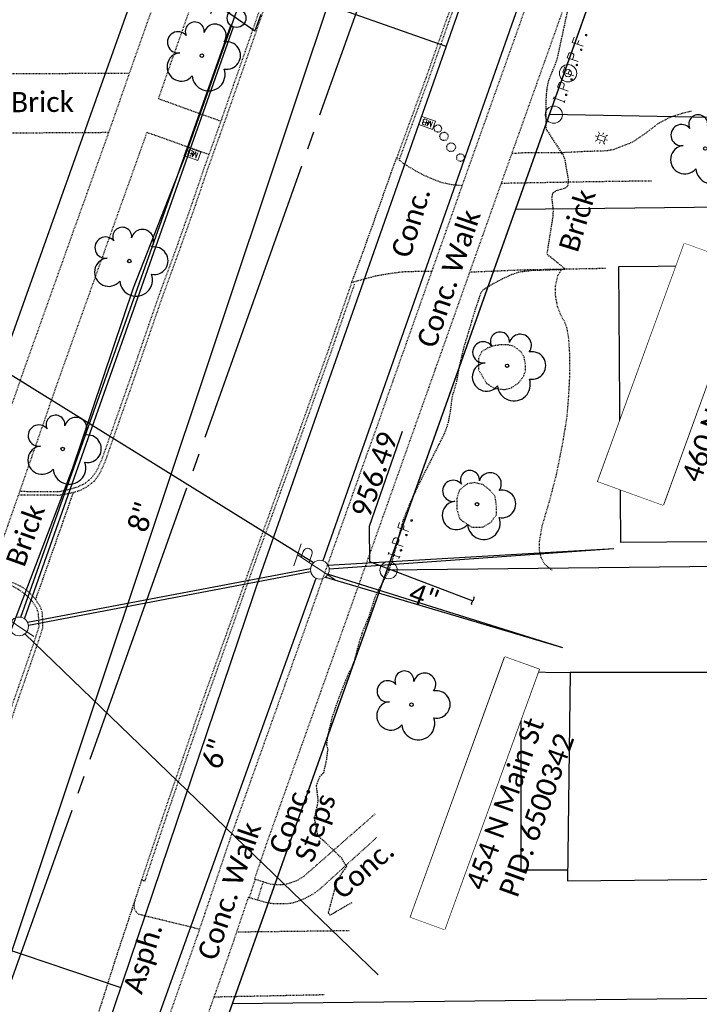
# Model space of a CAD drawing. Header units: feet. Extents: x 2296871 to 2305194, y 360020 to 364238.
# Tile 32 of 55: x 2301820 to 2301914, y 362501 to 362637. Entities that reach past the tile are written whole.
import ezdxf

# ---------------------------------------------------------------- set-up
doc = ezdxf.new("R2010")
doc.units = ezdxf.units.FT
doc.header["$MEASUREMENT"] = 0
doc.set_wipeout_variables(frame=1)
for name, pattern in [('cl10', [50, 2.5, -2.5, 40, -2.5, 2.5]), ('gasex', [0]), ('OhDOT_USTN1', [0.054999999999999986, 0.014, -0.04099999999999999]), ('OhDOT_USTN3', [0.22, 0.165, -0.055]), ('OhDOT_USTN5', [0.11, 0.055, -0.055]), ('ohelecex', [0]), ('ohteleex', [0]), ('rowex', [0]), ('sanex', [0]), ('waterex', [0])]:
    doc.linetypes.add(name, pattern=pattern)
for name, color, linetype in [('BD_X_Building', 231, 'Continuous'), ('BD_X_Porch_or_Deck', 7, 'Continuous'), ('DR_X_Cells', 121, 'Continuous'), ('DR_X_Text', 7, 'Continuous'), ('DT_X_Contour_Major', 132, 'OhDOT_USTN3'), ('DV_X_Property_Line', 7, 'Continuous'), ('LT_X_Poles', 2, 'Continuous'), ('PV_X_Curb', 120, 'OhDOT_USTN1'), ('PV_X_Driveway', 7, 'OhDOT_USTN5'), ('PV_X_EOP', 7, 'OhDOT_USTN3'), ('PV_X_Steps', 120, 'OhDOT_USTN1'), ('PV_X_Text', 7, 'Continuous'), ('PV_X_Walk', 120, 'OhDOT_USTN5'), ('RD_X_Cells', 7, 'Continuous'), ('RW_X_CL_10', 6, 'cl10'), ('RW_X_Fee_RW', 6, 'rowex'), ('SH_Text', 7, 'Continuous'), ('SV_X_Mon_Cells_Found', 7, 'Continuous'), ('SV_X_Text_Name', 7, 'Continuous'), ('SV_X_Text_Name_MASK', 7, 'Continuous'), ('UT_X_Electric_Cells', 1, 'Continuous'), ('UT_X_Gas', 2, 'gasex'), ('UT_X_Overhead_Electric', 1, 'ohelecex'), ('UT_X_Overhead_Telecom', 30, 'ohteleex'), ('UT_X_Sanitary_Line', 3, 'sanex'), ('UT_X_Sanitary_Text', 7, 'Continuous'), ('UT_X_Water', 133, 'waterex'), ('UT_X_Water_Text', 7, 'Continuous'), ('VG_X_Cells', 3, 'Continuous'), ('VG_X_Flower_Bed', 3, 'OhDOT_USTN1')]:
    doc.layers.add(name, color=color, linetype=linetype)
doc.styles.add('Simplex Normal (0.14)', font='calibri.ttf', dxfattribs={"height": 0.14})
doc.styles.add('Straight-Normal', font='calibri.ttf', dxfattribs={"height": 0.14})

# ---------------------------------------------------------------- blocks, each defined once
blk = doc.blocks.new('TREE')
at = {"linetype": 'Continuous'}
blk.add_circle((0, 0), 0.012, dxfattribs=at)
for centre, radius, start, end in [((-0.04918672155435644, 0.1683766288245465), 0.06583849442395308, 354.0046972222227, 205.9741166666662), ((0.09130802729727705, 0.1414521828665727), 0.07764901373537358, 323.8299555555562, 165.0376027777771), ((-0.1654724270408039, 0.09320178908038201), 0.07353570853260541, 39.06254444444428, 279.5412388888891), ((0.173012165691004, 0.001797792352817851), 0.09573570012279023, 259.1453111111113, 101.459613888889), ((-0.1426726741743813, -0.07743288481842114), 0.09868828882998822, 96.17219444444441, 320.5737111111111), ((0.04731863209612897, -0.1302604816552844), 0.1141857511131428, 184.9475722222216, 19.45715277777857)]:
    blk.add_arc(centre, radius, start, end, dxfattribs=at)
blk = doc.blocks.new('ODOT Elec Tele Pole')
at = {"layer": 'UT_X_Electric_Cells', "linetype": 'Continuous', "lineweight": 13}
for p, q in [((0.04819776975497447, 0.1799916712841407), (-0.03213556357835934, -0.1200083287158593)), ((0.1281977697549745, 0.1799916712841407), (-0.0318022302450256, 0.1799916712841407)), ((0.04019776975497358, 0.1499916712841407), (0.082697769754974, 0.1499916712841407)), ((0.02311443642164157, 0.08624167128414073), (0.082697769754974, 0.08624167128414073))]:
    blk.add_line(p, q, dxfattribs=at)
at = {"layer": 'UT_X_Electric_Cells', "linetype": 'Continuous', "lineweight": 0}
blk.add_circle((0, 0), 0.065, dxfattribs=at)
at = {"layer": 'UT_X_Electric_Cells', "linetype": 'Continuous', "lineweight": 13, "extrusion": (0, 0, -1)}
blk.add_arc((-0.08332276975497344, 0.1181166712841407), 0.03188112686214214, 88.87669722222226, 271.1233027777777, dxfattribs=at)
blk = doc.blocks.new('IPF')
at = {"layer": 'SV_X_Mon_Cells_Found', "color": 7, "linetype": 'Continuous', "lineweight": 0, "flags": 128}
for points in [[(0.1007188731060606, 0.03999999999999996), (0.1183555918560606, 0.03999999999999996)], [(0.1095372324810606, -0.04000000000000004), (0.1095372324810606, 0.03999999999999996)], [(0.1878001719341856, -0.04000000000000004), (0.1878001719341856, 0.03999999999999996), (0.2142552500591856, 0.03999999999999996), (0.2170152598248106, 0.03936523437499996), (0.2208690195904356, 0.03810546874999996), (0.2225267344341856, 0.03684570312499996), (0.2241759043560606, 0.03558593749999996), (0.2263804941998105, 0.03244140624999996), (0.2280382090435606, 0.02928710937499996), (0.2291405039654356, 0.02424804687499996), (0.2291405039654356, 0.01668945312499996), (0.2285850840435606, 0.01416992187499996), (0.2274827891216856, 0.01039062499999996), (0.2252781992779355, 0.005986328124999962), (0.2230736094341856, 0.004091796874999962), (0.2214244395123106, 0.002832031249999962), (0.2186644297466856, 0.001572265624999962), (0.2142552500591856, 0.000947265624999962), (0.1878001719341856, 0.000947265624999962)], [(0.3382677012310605, 0.03999999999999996), (0.3002342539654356, 0.03999999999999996), (0.3002342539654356, -0.04000000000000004)], [(0.3002342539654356, 0.000947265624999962), (0.3272447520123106, 0.000947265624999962)], [(0.1007188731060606, -0.04000000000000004), (0.1183555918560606, -0.04000000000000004)], [(0.1574913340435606, -0.02928710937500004), (0.1602427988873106, -0.02928710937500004), (0.1619005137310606, -0.03054687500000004), (0.1635496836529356, -0.03306640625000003), (0.1635496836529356, -0.03622070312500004), (0.1619005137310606, -0.03874023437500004), (0.1602427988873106, -0.04000000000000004), (0.1574913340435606, -0.04000000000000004), (0.1558336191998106, -0.03874023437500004), (0.1541844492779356, -0.03622070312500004), (0.1541844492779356, -0.03306640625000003), (0.1558336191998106, -0.03054687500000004), (0.1574913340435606, -0.02928710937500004)], [(0.2699254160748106, -0.02928710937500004), (0.2726768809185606, -0.02928710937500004), (0.2743345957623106, -0.03054687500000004), (0.2759837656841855, -0.03306640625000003), (0.2759837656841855, -0.03622070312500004), (0.2743345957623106, -0.03874023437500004), (0.2726768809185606, -0.04000000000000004), (0.2699254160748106, -0.04000000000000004), (0.2682677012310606, -0.03874023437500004), (0.2666185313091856, -0.03622070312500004), (0.2666185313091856, -0.03306640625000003), (0.2682677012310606, -0.03054687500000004), (0.2699254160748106, -0.02928710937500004)], [(0.3773948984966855, -0.02928710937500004), (0.3801463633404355, -0.02928710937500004), (0.3818040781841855, -0.03054687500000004), (0.3834532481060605, -0.03306640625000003), (0.3834532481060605, -0.03622070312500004), (0.3818040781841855, -0.03874023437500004), (0.3801463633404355, -0.04000000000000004), (0.3773948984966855, -0.04000000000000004), (0.3757371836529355, -0.03874023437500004), (0.3740880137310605, -0.03622070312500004), (0.3740880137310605, -0.03306640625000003), (0.3757371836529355, -0.03054687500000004), (0.3773948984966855, -0.02928710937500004)]]:
    blk.add_lwpolyline(points, dxfattribs=at)
at = {"layer": 'SV_X_Mon_Cells_Found', "color": 7, "linetype": 'Continuous', "lineweight": 0}
blk.add_circle((0, 0), 0.06, dxfattribs=at)
blk = doc.blocks.new('ODOT MISC MAILBOX')
at = {"color": 230, "linetype": 'Continuous', "lineweight": 13, "flags": 128}
blk.add_lwpolyline([(-0.09999999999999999, 0.06108333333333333), (0.09999999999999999, 0.06108333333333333), (0.09999999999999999, -0.06108333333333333), (-0.09999999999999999, -0.06108333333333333), (-0.09999999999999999, 0.06108333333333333)], close=True, dxfattribs=at)
for points in [[(-0.06482114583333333, -0.04), (-0.06482114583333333, 0.04), (-0.03584653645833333, -0.04), (-0.008131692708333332, 0.04), (-0.008131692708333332, -0.04)], [(0.05108705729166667, 0.003466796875), (0.05423158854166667, 0.006611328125), (0.05612611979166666, 0.008505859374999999), (0.05738588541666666, 0.010390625), (0.05801088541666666, 0.011650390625), (0.05927065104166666, 0.014169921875), (0.05990541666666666, 0.016064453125), (0.06116518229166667, 0.02046875), (0.06116518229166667, 0.02236328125), (0.06116518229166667, 0.0248828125), (0.06053041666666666, 0.028662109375), (0.05927065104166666, 0.031806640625), (0.05738588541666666, 0.034326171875), (0.05423158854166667, 0.036845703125), (0.05171205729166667, 0.03810546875), (0.05045229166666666, 0.038740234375), (0.04730776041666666, 0.04), (0.01643861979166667, 0.04), (0.01643861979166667, -0.04), (0.05108705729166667, -0.04), (0.05549135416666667, -0.03748046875), (0.05927065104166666, -0.034326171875), (0.06242494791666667, -0.029287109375), (0.06430971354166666, -0.023623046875), (0.06494447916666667, -0.01794921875), (0.06494447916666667, -0.014169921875), (0.06368471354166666, -0.010390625), (0.06116518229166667, -0.0047265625), (0.05801088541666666, -0.000947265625), (0.05108705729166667, 0.003466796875), (0.01643861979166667, 0.003466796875)]]:
    blk.add_lwpolyline(points, dxfattribs=at)
at = {"color": 230, "linetype": 'Continuous', "lineweight": 30}
blk.add_point((0, 0), dxfattribs=at)
blk = doc.blocks.new('BUDLIT')
at = {"layer": 'RD_X_Cells', "color": 2, "linetype": 'Continuous', "lineweight": 0}
for p, q in [((-0.05216666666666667, 0.0003333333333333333), (-0.07875, 0.0003333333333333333)), ((-0.04825, 0.04841666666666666), (-0.06675, 0.06716666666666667)), ((0, 0.064), (0, 0.09058333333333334)), ((0.06666666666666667, 0.06716666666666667), (0.04808333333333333, 0.04841666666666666)), ((0.07875, 0.0003333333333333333), (0.05208333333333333, 0.0003333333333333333)), ((-0.04825, -0.04841666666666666), (-0.06675, -0.06716666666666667)), ((0, -0.064), (0, -0.09058333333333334)), ((0.06666666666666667, -0.06716666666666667), (0.04808333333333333, -0.04841666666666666))]:
    blk.add_line(p, q, dxfattribs=at)
at = {"layer": 'RD_X_Cells', "color": 2, "linetype": 'Continuous', "lineweight": 0, "flags": 128}
blk.add_lwpolyline([(-0.03333333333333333, -0.05), (0.03325, -0.05), (0.03325, 0.05), (-0.03333333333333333, 0.05), (-0.03333333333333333, -0.05)], close=True, dxfattribs=at)
blk = doc.blocks.new('ODOT ELEC LIGHT')
at = {"layer": 'SH_Text', "color": 2, "linetype": 'Continuous', "lineweight": 0}
blk.add_blockref('BUDLIT', (0, 0), dxfattribs=at)
blk = doc.blocks.new('TLPW')
at = {"linetype": 'Continuous'}
for p, q in [((0.04816666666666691, 0.1800000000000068), (-0.04016666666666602, -0.1499999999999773)), ((0.128166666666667, 0.1800000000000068), (-0.03183333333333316, 0.1800000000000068)), ((0.04016666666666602, 0.1500000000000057), (0.08266666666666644, 0.1500000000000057)), ((0.02308333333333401, 0.08625000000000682), (0.08266666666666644, 0.08625000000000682)), ((0.0798333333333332, -0.1499999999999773), (-0.04016666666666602, -0.1499999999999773))]:
    blk.add_line(p, q, dxfattribs=at)
blk.add_circle((-1.953992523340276e-14, 0), 0.065, dxfattribs=at)
at = {"linetype": 'Continuous', "extrusion": (0, 0, -1)}
blk.add_arc((-0.08329166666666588, 0.1181250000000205), 0.03188112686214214, 88.87669722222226, 271.1233027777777, dxfattribs=at)
blk = doc.blocks.new('ODOT ELEC TELE LIGHT POLE')
blk.add_blockref('TLPW', (1.953992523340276e-14, 4.850638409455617e-15))
blk = doc.blocks.new('CONTINUE')
at = {"flags": 128}
blk.add_lwpolyline([(-0.01870129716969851, -0.5785525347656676, -0.273936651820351), (6.132003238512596e-11, 9.628814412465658e-11, 0.273936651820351), (0.01870129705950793, 0.578552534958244)], format="xyb", dxfattribs=at)
blk = doc.blocks.new('IPIPE')
at = {"layer": 'SV_X_Mon_Cells_Found', "color": 7, "linetype": 'Continuous', "lineweight": 0, "flags": 128}
for points in [[(0.099858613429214, -0.04), (0.099858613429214, 0.04), (0.126313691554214, 0.04), (0.129073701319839, 0.039365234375), (0.132927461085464, 0.03810546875), (0.134585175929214, 0.036845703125), (0.136234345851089, 0.0355859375), (0.138438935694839, 0.03244140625), (0.140096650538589, 0.029287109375), (0.141198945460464, 0.024248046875), (0.141198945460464, 0.016689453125), (0.140643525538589, 0.014169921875), (0.139541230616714, 0.010390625), (0.137336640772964, 0.005986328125), (0.135132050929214, 0.004091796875), (0.133482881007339, 0.00283203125), (0.130722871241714, 0.001572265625), (0.126313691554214, 0.000947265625), (0.099858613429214, 0.000947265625)], [(0.250326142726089, 0.04), (0.212292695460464, 0.04), (0.212292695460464, -0.04)], [(0.212292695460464, 0.000947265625), (0.239303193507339, 0.000947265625)], [(0.181983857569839, -0.029287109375), (0.184735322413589, -0.029287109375), (0.186393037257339, -0.030546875), (0.188042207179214, -0.03306640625), (0.188042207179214, -0.036220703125), (0.186393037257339, -0.038740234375), (0.184735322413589, -0.04), (0.181983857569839, -0.04), (0.180326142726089, -0.038740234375), (0.178676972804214, -0.036220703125), (0.178676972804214, -0.03306640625), (0.180326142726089, -0.030546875), (0.181983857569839, -0.029287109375)], [(0.289453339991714, -0.029287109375), (0.292204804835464, -0.029287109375), (0.293862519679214, -0.030546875), (0.295511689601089, -0.03306640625), (0.295511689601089, -0.036220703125), (0.293862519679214, -0.038740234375), (0.292204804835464, -0.04), (0.289453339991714, -0.04), (0.287795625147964, -0.038740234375), (0.286146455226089, -0.036220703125), (0.286146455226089, -0.03306640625), (0.287795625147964, -0.030546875), (0.289453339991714, -0.029287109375)]]:
    blk.add_lwpolyline(points, dxfattribs=at)
at = {"layer": 'SV_X_Mon_Cells_Found', "color": 7, "linetype": 'Continuous', "lineweight": 0}
for centre, radius in [((0, 0), 0.06), ((-9.983333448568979e-06, -1.351666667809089e-05), 0.0247364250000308)]:
    blk.add_circle(centre, radius, dxfattribs=at)

msp = doc.modelspace()

# ---------------------------------------------------------------- linework, layer by layer
at = {"layer": 'BD_X_Building', "flags": 128}
for points in [[(2301947.550883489, 362565.1225190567), (2301903.097588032, 362564.7758145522), (2301902.8, 362603.13), (2301919.205432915, 362603.2682427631), (2301918.99, 362618.28), (2301954.620484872, 362618.6759067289), (2301954.851902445, 362599.6745118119), (2301943.104398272, 362599.5820572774), (2301943.173739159, 362590.9866748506), (2301947.348639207, 362591.0184560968)], [(2301928.234918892, 362518.1228224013), (2301928.234918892, 362525.3511093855), (2301936.637133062, 362525.3511093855), (2301936.640413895, 362538.7631560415), (2301939.110881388, 362538.759875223), (2301939.110881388, 362546.7319), (2301896.034, 362546.7319), (2301895.687, 362517.8014), (2301928.234918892, 362518.1228224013)]]:
    msp.add_lwpolyline(points, close=True, dxfattribs=at)
at = {"layer": 'BD_X_Porch_or_Deck'}
msp.add_lwpolyline([(2301895.704645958, 362519.2726), (2301889.252, 362519.2726), (2301889.252, 362546.8207), (2301896.034, 362546.7319)], dxfattribs=at)
at = {"layer": 'DR_X_Cells', "flags": 128}
msp.add_lwpolyline([(2301868.174, 362562.14), (2301882.538197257, 362556.6786766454)], dxfattribs=at)
at = {"layer": 'DR_X_Text', "flags": 128}
msp.add_lwpolyline([(2301872.735406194, 362580.2047008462), (2301868.121390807, 362567.0175473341), (2301868.174, 362562.14)], dxfattribs=at)
at = {"layer": 'DT_X_Contour_Major', "elevation": 985, "flags": 128}
msp.add_lwpolyline([(2301865.739056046, 362514.769822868), (2301862.731394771, 362513.0426629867), (2301862.466863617, 362513.3465620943), (2301863.717387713, 362517.9064756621), (2301865.018197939, 362519.8121998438), (2301864.328253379, 362520.9581871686), (2301861.002813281, 362524.1289386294), (2301860.54912053, 362526.4929345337), (2301861.076310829, 362528.8935932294), (2301860.827491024, 362531.0336904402), (2301861.312806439, 362532.3848458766), (2301861.851499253, 362532.8735264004), (2301862.23982829, 362534.6307399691), (2301862.430480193, 362536.1482230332), (2301862.234066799, 362536.6852350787), (2301862.424687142, 362538.0702281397), (2301863.053743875, 362540.6249617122), (2301864.022322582, 362543.4079172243), (2301865.197802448, 362546.3894293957), (2301865.702686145, 362547.3588196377), (2301866.149257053, 362548.4863134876), (2301866.728678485, 362550.8140588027), (2301867.304102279, 362552.5409803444), (2301868.098302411, 362554.4204257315), (2301869.012947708, 362557.3217790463), (2301870.845944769, 362560.7955712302), (2301871.576242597, 362562.9850871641), (2301872.880780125, 362567.8659728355), (2301873.848257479, 362570.3031830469), (2301875.011933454, 362572.8057105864), (2301878.660343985, 362580.0230465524), (2301879.155618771, 362581.5123363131), (2301879.441633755, 362582.9910306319), (2301879.68364035, 362585.0023649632), (2301880.285650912, 362587.040142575), (2301880.664911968, 362589.1894047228), (2301881.287703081, 362591.7907685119), (2301882.991890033, 362597.4727362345), (2301883.724285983, 362599.5509251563), (2301883.939388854, 362599.8528959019), (2301884.630798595, 362600.3448866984), (2301886.607162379, 362601.4061561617), (2301887.983184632, 362602.0476008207), (2301889.034019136, 362602.3907717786), (2301890.803638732, 362602.598895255), (2301895.296444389, 362602.7408511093), (2301895.231343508, 362602.8979576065), (2301893.209513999, 362604.5016684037), (2301892.927144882, 362604.8051125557), (2301892.879795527, 362605.0159232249), (2301893.67605024, 362610.0094719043), (2301893.727720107, 362610.8799441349), (2301893.522511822, 362612.6928846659), (2301893.647198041, 362613.3213392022), (2301894.070205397, 362613.6601625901), (2301895.357981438, 362614.0242742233), (2301895.678786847, 362614.2586539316), (2301895.790044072, 362614.5165982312), (2301895.820452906, 362615.2531324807), (2301895.358078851, 362617.8993042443), (2301895.139914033, 362618.5359238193), (2301892.822653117, 362622.0771361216), (2301892.735953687, 362622.4062896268), (2301892.702023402, 362625.9727687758), (2301892.835440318, 362627.7493064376), (2301893.02769882, 362628.769555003), (2301894.261238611, 362631.9161075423), (2301895.668883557, 362638.4513214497), (2301896.085955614, 362639.7905393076), (2301897.962397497, 362644.2789538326), (2301898.369201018, 362646.4016632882), (2301900.528345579, 362651.3476349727), (2301900.862447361, 362652.5842435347), (2301901.431942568, 362655.4295527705), (2301902.354051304, 362658.7946694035), (2301903.895717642, 362663.8457456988), (2301904.250162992, 362665.523107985), (2301904.333922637, 362666.7343545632), (2301904.274455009, 362667.4571537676), (2301903.125163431, 362671.97992779), (2301902.657478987, 362673.1688549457), (2301902.443237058, 362673.254561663), (2301901.778556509, 362673.0060874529), (2301900.449277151, 362672.1711101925), (2301899.891406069, 362672.147436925), (2301898.468717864, 362672.5445652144), (2301898.246092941, 362672.7613356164), (2301898.165721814, 362673.2086686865), (2301898.376271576, 362674.24528155), (2301898.77748839, 362675.166033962), (2301899.354297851, 362676.066363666), (2301900.339207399, 362676.8435652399), (2301900.576516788, 362677.4371634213), (2301902.357629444, 362679.966558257), (2301902.493596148, 362680.2875146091), (2301902.015877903, 362680.786840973), (2301901.805987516, 362680.8864199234), (2301901.402753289, 362684.9918321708), (2301901.534006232, 362686.0121401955), (2301902.301638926, 362688.1766834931), (2301902.566777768, 362690.9752603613), (2301902.793009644, 362692.3106057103), (2301903.228759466, 362693.6568066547), (2301904.024107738, 362695.4941003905), (2301904.618992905, 362696.5143802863), (2301905.276475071, 362697.4234458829), (2301905.657250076, 362697.7576208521), (2301905.791066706, 362698.1918019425), (2301905.713313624, 362699.4922462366), (2301905.918129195, 362700.3594438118), (2301906.028469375, 362702.4331948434), (2301906.16676594, 362703.4495610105), (2301906.483144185, 362704.2236164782), (2301908.424381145, 362707.1334272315), (2301909.045330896, 362709.0369165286), (2301910.345748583, 362714.4971819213), (2301910.716134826, 362716.8939635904), (2301910.979695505, 362720.6809322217), (2301911.089334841, 362721.3984174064), (2301911.293921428, 362721.8714402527), (2301912.006629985, 362722.5694946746), (2301913.832804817, 362723.8427205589), (2301916.774107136, 362726.4935062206), (2301918.100935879, 362727.2520761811), (2301918.405918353, 362727.5517601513), (2301919.8430299, 362731.8453626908), (2301921.649665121, 362736.2147068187), (2301921.866043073, 362737.1689324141), (2301921.896966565, 362737.6547638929), (2301921.144876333, 362740.9774941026), (2301920.819294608, 362743.7406079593), (2301920.780429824, 362745.8156302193), (2301921.168162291, 362747.1140043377), (2301922.09189435, 362749.1693963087), (2301923.34243848, 362753.9371041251), (2301925.243591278, 362757.3650399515), (2301926.959198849, 362761.9934171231), (2301927.802590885, 362763.9451635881), (2301928.839346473, 362766.0624110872), (2301931.003750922, 362770.1277281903), (2301934.63926154, 362777.7481105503), (2301935.964275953, 362780.8395832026), (2301936.724608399, 362782.9900391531), (2301938.923098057, 362791.0784914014), (2301941.100830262, 362795.9300088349), (2301947.361149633, 362813.2258674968), (2301949.91023212, 362818.5747186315), (2301950.392389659, 362819.882671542), (2301950.971763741, 362821.0018442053), (2301951.871197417, 362822.3641034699), (2301955.108802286, 362826.5115954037), (2301956.325981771, 362828.5343246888), (2301956.756734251, 362829.4704976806), (2301957.588308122, 362834.1460187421), (2301958.25013122, 362835.92718454), (2301962.156119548, 362844.5739467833), (2301963.345329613, 362848.261908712), (2301965.095213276, 362852.3154275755), (2301966.00064957, 362854.7319915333), (2301966.518584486, 362856.7290222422), (2301967.081320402, 362860.0683802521), (2301967.762209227, 362862.7260293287), (2301969.10728476, 362865.7830654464), (2301970.777569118, 362869.2237981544), (2301972.095120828, 362871.5534481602), (2301972.950683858, 362873.6080198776), (2301973.252431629, 362874.6148269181), (2301974.726961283, 362878.1859572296), (2301977.024972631, 362884.8435805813), (2301977.966683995, 362886.6325191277), (2301980.61414569, 362892.7555771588), (2301982.962036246, 362898.9468132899), (2301986.198764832, 362904.9894900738), (2301989.563398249, 362912.0208990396), (2301990.292577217, 362913.8458352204), (2301991.070051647, 362917.1252746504), (2301992.423778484, 362920.5294396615), (2301995.546887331, 362927.4290366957), (2301996.147601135, 362928.9044955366), (2301996.950656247, 362932.8132741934), (2301997.40092349, 362934.5214005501), (2301997.862408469, 362935.6200257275), (2301999.175914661, 362937.4626742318), (2301999.965511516, 362938.258953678), (2302002.864877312, 362939.9873089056), (2302005.180138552, 362941.1699435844), (2302007.033029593, 362941.8492182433), (2302008.461221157, 362942.485257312), (2302010.049402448, 362943.3702986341), (2302014.523953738, 362946.905012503), (2302016.133363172, 362947.8400182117), (2302017.419571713, 362948.8615404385), (2302018.654143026, 362949.6565852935), (2302020.138003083, 362950.451491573)], dxfattribs=at)
at = {"layer": 'DV_X_Property_Line', "flags": 128}
for points in [[(2302165.045932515, 362619.1964019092), (2301893.172574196, 362624.2172546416)], [(2301888.489166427, 362611.0853085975), (2302165.040773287, 362614.196404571)], [(2302164.989181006, 362564.1964311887), (2301870.60823808, 362560.9484429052)], [(2302004.936867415, 362502.4440848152), (2301849.13001785, 362500.7250237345)]]:
    msp.add_lwpolyline(points, dxfattribs=at)
at = {"layer": 'PV_X_Curb', "flags": 128}
for points in [[(2301909.905471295, 362724.771597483), (2301909.381884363, 362723.4056370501), (2301906.81263295, 362715.9093997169), (2301904.523239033, 362709.7062756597), (2301900.92057011, 362699.5744090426), (2301899.154584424, 362694.6524521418), (2301896.624324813, 362687.5724922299), (2301893.429381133, 362678.3118263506), (2301890.97512907, 362671.1628231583), (2301888.502853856, 362664.2745911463), (2301885.58079396, 362656.3045096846), (2301882.564518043, 362647.7853425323), (2301878.768454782, 362637.1508417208), (2301876.033341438, 362629.3711230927), (2301871.957357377, 362618.2152346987)], [(2301910.30033541, 362724.6108209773), (2301909.765368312, 362723.2774652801), (2301907.214311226, 362715.7584882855), (2301904.919937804, 362709.5657895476), (2301901.341545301, 362699.4283439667), (2301899.573303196, 362694.5000391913), (2301897.068890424, 362687.4106710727), (2301893.812142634, 362678.1815129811), (2301891.362882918, 362671.0218410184), (2301888.918585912, 362664.1220190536), (2301885.984931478, 362656.1603134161), (2301882.964314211, 362647.6453712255), (2301879.153527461, 362637.0105353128), (2301876.419829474, 362629.2347638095), (2301872.341251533, 362618.0797905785)], [(2301819.625956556, 362571.4314240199), (2301825.191107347, 362571.388586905), (2301827.00481627, 362571.7372975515), (2301827.928834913, 362572.0252555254), (2301828.965014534, 362572.5399235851), (2301830.017580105, 362573.3795288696), (2301830.791774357, 362574.4895868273), (2301831.488280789, 362576.0460401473), (2301835.145389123, 362586.4882235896), (2301839.399955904, 362598.7850347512), (2301841.950035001, 362605.7700130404), (2301843.865610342, 362611.173995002), (2301845.718104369, 362616.6197118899), (2301846.486298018, 362618.7525193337), (2301848.1399287, 362623.3815563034), (2301850.094623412, 362628.9750636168), (2301852.231781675, 362635.0770333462), (2301853.919089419, 362639.9721584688), (2301855.791897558, 362645.3497965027), (2301858.831630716, 362653.4889709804), (2301862.002723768, 362662.0923333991), (2301864.192611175, 362668.383720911), (2301867.694489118, 362678.4436034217), (2301871.272372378, 362688.6745385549), (2301872.839104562, 362693.1512443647), (2301872.953030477, 362693.6537842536), (2301872.974318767, 362693.9370287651), (2301872.845521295, 362694.7823019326), (2301872.515655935, 362695.9589335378), (2301872.079138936, 362696.8732357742), (2301871.303537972, 362697.9272055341), (2301870.706005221, 362698.5307809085), (2301870.18947995, 362698.910861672), (2301868.65707157, 362699.6479389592), (2301865.949121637, 362700.6556268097)], [(2301819.631643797, 362571.9061700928), (2301825.154868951, 362571.8712275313), (2301826.847800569, 362572.2868880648), (2301827.773085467, 362572.5704138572), (2301828.719066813, 362573.0507711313), (2301829.659979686, 362573.8254275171), (2301830.2687959, 362574.7202320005), (2301831.007478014, 362576.2580849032), (2301834.666198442, 362586.6539724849), (2301838.914696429, 362598.9621933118), (2301841.4720995, 362605.937013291), (2301843.377937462, 362611.3443976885), (2301845.234905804, 362616.7949930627), (2301846.003899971, 362618.9275101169), (2301847.655514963, 362623.5508872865), (2301849.602891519, 362629.1469031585), (2301851.733358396, 362635.2531652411), (2301853.419317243, 362640.1444256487), (2301855.291847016, 362645.5365501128), (2301858.328520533, 362653.6748934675), (2301861.518963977, 362662.2711050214), (2301863.676318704, 362668.5634440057), (2301867.173325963, 362678.6250220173), (2301870.74647063, 362688.8580316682), (2301872.403598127, 362693.304192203), (2301872.51684184, 362693.8047755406), (2301872.502736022, 362693.9542678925), (2301872.369134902, 362694.6924218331), (2301872.054976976, 362695.8350123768), (2301871.63796162, 362696.6722755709), (2301870.902537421, 362697.6324371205), (2301870.379285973, 362698.1726231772), (2301869.889694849, 362698.5168329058), (2301868.460304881, 362699.2190213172), (2301865.808500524, 362700.2787320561)], [(2301865.709508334, 362600.9253464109), (2301862.405364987, 362591.3765673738), (2301857.99121503, 362579.0493006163), (2301852.145144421, 362562.8934860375), (2301844.67740716, 362541.9418391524), (2301839.846095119, 362527.8459709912), (2301837.425468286, 362520.6445478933), (2301836.534842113, 362517.959734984), (2301837.009411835, 362517.8023069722), (2301837.899726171, 362520.4861798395), (2301840.319564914, 362527.6852583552), (2301845.15039616, 362541.7797237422), (2301852.554652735, 362562.7479734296), (2301858.431409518, 362578.891571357), (2301862.853327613, 362591.2160546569), (2301866.150098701, 362600.7606960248)], [(2301815.540012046, 362560.1216525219), (2301817.284295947, 362559.6720933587), (2301818.643820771, 362559.239961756), (2301819.716367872, 362558.7544993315), (2301820.616941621, 362558.1313649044), (2301821.342354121, 362557.4405617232), (2301821.802999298, 362556.8894197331), (2301822.447194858, 362555.8868600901), (2301822.732071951, 362554.9986008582), (2301822.761233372, 362553.8087436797), (2301822.777205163, 362552.9137680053), (2301822.294056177, 362551.4104897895), (2301821.940892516, 362550.3831202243), (2301820.648857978, 362546.6394916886), (2301819.229154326, 362542.5843183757), (2301816.053233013, 362533.1020536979), (2301815.75537748, 362532.1677662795), (2301812.595848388, 362522.6802137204), (2301811.288550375, 362518.7342847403), (2301808.228676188, 362509.2142264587), (2301806.862512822, 362504.9180979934), (2301804.839197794, 362498.5512899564), (2301801.946406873, 362488.9792455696), (2301800.734456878, 362484.9725741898), (2301797.845914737, 362475.4028726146), (2301796.530836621, 362470.9938768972), (2301793.80106898, 362461.3738472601), (2301793.709967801, 362461.0397285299), (2301791.079453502, 362451.392204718), (2301789.774856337, 362446.2194970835), (2301788.427235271, 362440.5470328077), (2301787.949201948, 362438.634344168), (2301786.296959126, 362437.783658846), (2301784.983614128, 362437.1716772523), (2301784.053384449, 362436.819166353), (2301782.972973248, 362436.491657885), (2301781.903056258, 362436.2594683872), (2301781.363004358, 362436.2049389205), (2301780.225260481, 362436.0806025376), (2301779.697057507, 362436.0491183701), (2301778.88570174, 362436.0252860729), (2301774.615724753, 362436.0667403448), (2301771.963696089, 362436.0636688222), (2301769.411281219, 362436.0574077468), (2301766.695922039, 362436.0574077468), (2301766.794636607, 362436.5747318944), (2301769.410054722, 362436.5574062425), (2301771.962793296, 362436.563668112), (2301774.617862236, 362436.5667431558), (2301778.880786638, 362436.5253573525), (2301779.674837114, 362436.5486813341), (2301780.183200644, 362436.5789829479), (2301781.310729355, 362436.7022029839), (2301781.824671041, 362436.7540960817), (2301782.847224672, 362436.9760069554), (2301783.892084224, 362437.2927385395), (2301784.789167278, 362437.6326885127), (2301786.076842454, 362438.2327086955), (2301787.519021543, 362438.9752391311), (2301787.94144881, 362440.6654389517), (2301789.289193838, 362446.3384250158), (2301790.595805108, 362451.5191185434), (2301793.227577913, 362461.1712579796), (2301793.319356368, 362461.50786066), (2301796.050740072, 362471.133585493), (2301797.367008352, 362475.546571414), (2301800.25578715, 362485.1170570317), (2301801.467822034, 362489.1240093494), (2301804.361604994, 362498.699336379), (2301806.38599617, 362505.0695307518), (2301807.752422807, 362509.3664871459), (2301810.813217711, 362518.8894100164), (2301812.121339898, 362522.8378266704), (2301815.279976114, 362532.3226980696), (2301815.57796244, 362533.257395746), (2301818.756118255, 362542.7463319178), (2301820.176576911, 362546.8036617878), (2301821.468810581, 362550.5478673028), (2301821.822902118, 362551.5802844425), (2301822.299108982, 362553.0585853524), (2301822.261685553, 362553.8087436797), (2301822.218577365, 362554.9986008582), (2301821.947242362, 362555.7311554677), (2301821.365286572, 362556.5997070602), (2301820.945425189, 362557.0932264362), (2301820.247192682, 362557.7187198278), (2301819.409919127, 362558.2898534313), (2301818.443477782, 362558.8199848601), (2301817.147258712, 362559.2380402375), (2301815.422389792, 362559.6819408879)]]:
    msp.add_lwpolyline(points, dxfattribs=at)
at = {"layer": 'PV_X_Driveway', "flags": 128}
for points in [[(2301871.957357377, 362618.2152346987), (2301872.9, 362617.42), (2301875.03, 362616.16), (2301876.51, 362615.46), (2301878.06, 362614.85), (2301879.51, 362614.52), (2301881.041807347, 362614.3770313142)], [(2301886.469527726, 362614.6987307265), (2301899.31, 362614.93), (2301907.46, 362615.04)], [(2301865.709508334, 362600.9253464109), (2301868.96, 362601.81), (2301870.7, 362602.12), (2301872.72, 362602.4), (2301875.02, 362602.47), (2301876.830529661, 362602.47)], [(2301882.091738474, 362602.3579075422), (2301889.29, 362602.67), (2301900.98, 362602.89)], [(2301835.493008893, 362514.8046460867), (2301835.493008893, 362513.9808188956), (2301835.731521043, 362513.5464836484), (2301836.014633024, 362513.2207322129), (2301844.582592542, 362511.1236521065)], [(2301849.726129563, 362510.7270305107), (2301859.720406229, 362510.8476240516), (2301865.35930565, 362510.9156644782)], [(2301846.584393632, 362501.7047370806), (2301856.646597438, 362501.9111049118), (2301861.974747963, 362502.0203810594)]]:
    msp.add_lwpolyline(points, dxfattribs=at)
at = {"layer": 'PV_X_EOP', "flags": 128}
for points in [[(2301865.709508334, 362600.9253464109), (2301867.14, 362604.71), (2301868.68, 362609.01), (2301870.97, 362615.47), (2301871.957357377, 362618.2152346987)], [(2301821.823492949, 362556.8575255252), (2301827.076946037, 362571.7597758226)], [(2301836.534836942, 362517.9597366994), (2301832.759784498, 362506.5273006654), (2301830.817493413, 362500.3787721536), (2301830.234720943, 362498.6190753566), (2301829.970245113, 362497.8204836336), (2301829.66948269, 362496.8617842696)]]:
    msp.add_lwpolyline(points, dxfattribs=at)
at = {"layer": 'PV_X_Steps'}
msp.add_lwpolyline([(2301852.641966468, 362515.1648544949), (2301853.445495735, 362517.662827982), (2301853.397669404, 362517.6774102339), (2301852.331957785, 362518.0023457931), (2301852.284131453, 362518.0169280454), (2301851.473978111, 362515.4971990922), (2301851.52206914, 362515.483515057), (2301852.593875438, 362515.1785385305), (2301852.641966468, 362515.1648544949)], close=True, dxfattribs=at)
at = {"layer": 'PV_X_Walk', "flags": 128}
for points in [[(2301838.89, 362626.43), (2301840.28, 362630.42), (2301841.94, 362635.13), (2301843.6, 362639.84), (2301845.26, 362644.56), (2301846.92, 362649.28), (2301848.58, 362653.99), (2301850.24, 362658.71), (2301851.9, 362663.42), (2301853.56, 362668.14), (2301855.22, 362672.86), (2301856.88, 362677.57), (2301858.47, 362682.08), (2301860.13, 362686.8), (2301861.79, 362691.52), (2301863.45, 362696.23), (2301865.01, 362700.99), (2301866.76, 362705.67), (2301869.04, 362712.6), (2301870.08, 362715.1), (2301872.01, 362720.97), (2301873.4, 362724.54), (2301875.06, 362729.25), (2301876.72, 362733.97), (2301878.08, 362737.84), (2301879.73, 362742.57), (2301881.37, 362747.29), (2301883.02, 362752.01), (2301884.66, 362756.73), (2301886.31, 362761.45), (2301887.95, 362766.18), (2301889.6, 362770.9), (2301891.24, 362775.62), (2301892.89, 362780.34), (2301894.54, 362785.06), (2301896.18, 362789.78), (2301897.83, 362794.5), (2301899.47, 362799.23), (2301901.12, 362803.95), (2301902.76, 362808.67), (2301903.19, 362809.91), (2301904.85, 362814.62), (2301906.5, 362819.34), (2301908.15, 362824.06), (2301909.81, 362828.78), (2301911.46, 362833.49), (2301913.12, 362838.21), (2301913.731569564, 362839.9645028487)], [(2301920.12, 362726.55), (2301918.68, 362722.39), (2301916.97, 362717.69), (2301915.26, 362713), (2301913.55, 362708.5), (2301911.81, 362703.53), (2301910.29, 362698.93), (2301908.73, 362694.18), (2301907.17, 362689.43), (2301905.61, 362684.68), (2301904.05, 362679.97), (2301902.53, 362675.54), (2301900.9, 362670.81), (2301899.26, 362666.09), (2301897.63, 362661.36), (2301896, 362656.63), (2301894.37, 362651.9), (2301892.75, 362647.2), (2301891.13, 362642.66), (2301889.45, 362637.95), (2301887.77, 362633.24), (2301886.09, 362628.53), (2301884.41, 362623.82), (2301882.73, 362619.11), (2301881.05, 362614.4), (2301879.24, 362609.27), (2301877.57, 362604.56), (2301875.9, 362599.84), (2301874.23, 362595.13), (2301872.56, 362590.42), (2301870.84, 362585.58), (2301869.14, 362580.69), (2301867.49, 362576.16), (2301865.82, 362571.45), (2301864.15, 362566.74), (2301862.47, 362562.03), (2301860.8, 362557.32), (2301859.13, 362552.6), (2301857.45, 362547.89), (2301855.78, 362543.18), (2301854.073332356, 362538.4024983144), (2301850.711718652, 362528.9863460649), (2301848.973908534, 362524.118599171), (2301845.75936616, 362514.606004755), (2301844.282907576, 362510.2368131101), (2301840.978456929, 362500.8312261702), (2301837.739120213, 362491.6109755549), (2301834.289037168, 362482.2685574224), (2301830.824999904, 362472.8883529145), (2301828.935541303, 362467.7719217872), (2301825.946466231, 362458.229492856), (2301825.908959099, 362458.1097537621), (2301824.676074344, 362454.1738488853), (2301821.730999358, 362444.6066502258), (2301821.548753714, 362444.0146176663), (2301819.347066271, 362436.9588933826), (2301819.269016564, 362436.2700648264), (2301819.305602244, 362430.4389200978)], [(2301915.945866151, 362700.9026815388), (2301913.48, 362692.61), (2301911.92, 362687.87), (2301910.35, 362683.12), (2301908.78, 362678.33), (2301907.25, 362673.91), (2301905.62, 362669.18), (2301903.99, 362664.45), (2301902.36, 362659.73), (2301900.73, 362655), (2301899.1, 362650.28), (2301897.46, 362645.52), (2301895.84, 362640.98), (2301894.16, 362636.27), (2301892.48, 362631.56), (2301890.8, 362626.85), (2301889.12, 362622.14), (2301887.44, 362617.43), (2301885.77, 362612.73), (2301883.95, 362607.6), (2301882.28, 362602.89), (2301880.61, 362598.17), (2301878.94, 362593.46), (2301877.27, 362588.75), (2301875.55, 362583.91), (2301873.88, 362579.2), (2301872.21, 362574.49), (2301870.53, 362569.77), (2301868.86, 362565.06), (2301867.18, 362560.35), (2301865.51, 362555.64), (2301863.84, 362550.93), (2301862.16, 362546.22), (2301860.49, 362541.51), (2301858.782005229, 362536.7214388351), (2301855.419908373, 362527.3043767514), (2301853.68236839, 362522.4376157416), (2301852.19866264, 362518.0458023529), (2301852.284131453, 362518.0169280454)], [(2301825.98, 362653.33), (2301827.87, 362652.84), (2301829.3, 362652.44), (2301830.33, 362652.04), (2301832.7, 362650.95), (2301840.92, 362647.28), (2301840.55, 362646.22), (2301838.89, 362641.5), (2301837.23, 362636.79), (2301835.56, 362632.06), (2301833.8, 362627.03), (2301832.16, 362622.33), (2301830.47, 362617.59), (2301828.79, 362612.88), (2301827.1, 362608.18), (2301825.42, 362603.47), (2301823.74, 362598.76), (2301822.06, 362594.05), (2301820.37, 362589.32), (2301819.86, 362587.87), (2301818.22, 362583.15), (2301816.58, 362578.43), (2301814.94, 362573.71), (2301813.22, 362568.82), (2301811.57, 362564.1), (2301809.92, 362559.39), (2301808.315506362, 362554.8310026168), (2301805.153547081, 362545.3430867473), (2301804.006179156, 362541.90024344), (2301797.486928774, 362540.0244301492), (2301793.438886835, 362549.1659576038), (2301791.684102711, 362553.128714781)], [(2301811.92, 362639.96), (2301812.69, 362639.44), (2301813.72, 362638.72), (2301814.71, 362637.6), (2301815.51, 362636.44), (2301815.96, 362635.11), (2301816.29, 362633.97), (2301816.54, 362632.85), (2301816.67, 362631.54), (2301816.67, 362629.91), (2301834.78, 362629.98)], [(2301838.89, 362626.43), (2301847.53, 362623.32)], [(2301845.89, 362618.66), (2301837.25, 362621.74), (2301836.87, 362620.65), (2301835.18, 362615.91), (2301833.49, 362611.2), (2301831.81, 362606.49), (2301830.13, 362601.78), (2301828.45, 362597.08), (2301826.76, 362592.37), (2301825.09, 362587.68), (2301824.58, 362586.23), (2301822.94, 362581.51), (2301821.3, 362576.79), (2301819.65, 362572.06), (2301817.94, 362567.17), (2301816.29, 362562.46), (2301814.63, 362557.74), (2301813.032510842, 362553.1935028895), (2301809.635860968, 362543.7885447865), (2301806.281641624, 362534.5010722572), (2301803.015823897, 362525.0540810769), (2301799.748739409, 362515.6034255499), (2301798.481137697, 362511.9366495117), (2301795.21437196, 362502.4716365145), (2301791.951839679, 362493.018889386), (2301788.689798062, 362483.5675638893), (2301785.82048284, 362475.2541101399), (2301782.437389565, 362465.82920937), (2301779.058938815, 362456.4172421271), (2301775.68082126, 362447.0062031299), (2301772.302362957, 362437.5942148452), (2301771.932418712, 362436.5635936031)], [(2301812.69, 362621.65), (2301831.95, 362621.76)], [(2301853.445495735, 362517.662827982), (2301854.548136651, 362517.3551645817), (2301855.292032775, 362517.2824522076), (2301856.181120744, 362517.3028116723), (2301857.04306099, 362517.4792603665), (2301858.215079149, 362517.9021434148), (2301859.144888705, 362518.5129273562), (2301866.660066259, 362525.0863305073), (2301868.962184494, 362527.0999557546)], [(2301852.641966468, 362515.1648544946), (2301853.753266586, 362514.8389036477), (2301854.272951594, 362514.7380758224), (2301854.963279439, 362514.6527599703), (2301855.754441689, 362514.6411259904), (2301857.173637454, 362514.6956602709), (2301857.82130459, 362514.8391460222), (2301858.983081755, 362515.2805101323), (2301860.28617252, 362515.9523724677), (2301861.180350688, 362516.5695187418), (2301863.026395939, 362518.2457813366), (2301865.005636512, 362520.0429891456), (2301869.166603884, 362523.8212681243)], [(2301851.473978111, 362515.4971990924), (2301851.34961191, 362515.532586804), (2301850.495820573, 362513.0053389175), (2301849.019811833, 362508.6363089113), (2301845.695022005, 362499.1734497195), (2301842.455702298, 362489.9538515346), (2301838.977389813, 362480.5355178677), (2301835.513032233, 362471.1549703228), (2301833.624156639, 362466.0404037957), (2301830.678180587, 362456.6162983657), (2301829.447892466, 362452.6806367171), (2301826.509893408, 362443.1363812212), (2301826.327418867, 362442.5436023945), (2301824.708731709, 362437.0414931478), (2301824.394666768, 362432.2775510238), (2301824.385657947, 362430.4941523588)]]:
    msp.add_lwpolyline(points, dxfattribs=at)
at = {"layer": 'PV_X_Walk'}
msp.add_circle((2301877.670135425, 362622.2816723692, 984.0707155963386), 0.5133633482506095, dxfattribs=at)
at = {"layer": 'PV_X_Walk', "extrusion": (-0.1307298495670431, 0.0653691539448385, 0.9892606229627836)}
msp.add_circle((-1353818.706711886, 1876433.509022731, -276246.3604551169), 0.5846797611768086, dxfattribs=at)
at = {"layer": 'PV_X_Walk', "extrusion": (-0.07276646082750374, 0.05803270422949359, 0.99565920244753)}
msp.add_circle((-1718750.673157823, 1566804.479366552, -145475.6694297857), 0.608578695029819, dxfattribs=at)
at = {"layer": 'PV_X_Walk', "extrusion": (0.01161057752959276, 0.1297439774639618, 0.9914795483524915)}
msp.add_circle((-2260397.927241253, -561392.8688525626, 74749.83783469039), 0.5344203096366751, dxfattribs=at)
at = {"layer": 'RW_X_CL_10'}
msp.add_line((2301795.805321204, 362440.5131162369), (2302050.188922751, 363153.7874981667), dxfattribs=at)
at = {"layer": 'RW_X_Fee_RW'}
for p, q in [((2301827.661983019, 362440.5301637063), (2302080.817298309, 363150.3598658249)), ((2301813.823742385, 362580.3435972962), (2301855.636119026, 362697.58256114))]:
    msp.add_line(p, q, dxfattribs=at)
at = {"layer": 'RW_X_Fee_RW', "flags": 128}
msp.add_lwpolyline([(2301827.662203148, 362440.5301660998), (2301935.505308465, 362742.9157487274)], dxfattribs=at)
at = {"layer": 'SV_X_Text_Name_MASK'}
for points in [[(2301899.898885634, 362573.2729611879), (2301911.91053339, 362606.3305927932), (2301920.966148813, 362603.0401918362), (2301908.954501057, 362569.9825602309)], [(2301873.871626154, 362512.7687549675), (2301887.001923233, 362548.9050563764), (2301891.742452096, 362547.1825626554), (2301878.612155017, 362511.0462612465)]]:
    msp.add_lwpolyline(points, close=True, dxfattribs=at)
at = {"layer": 'UT_X_Gas', "flags": 128}
msp.add_lwpolyline([(2301826.943, 362575.004), (2301835.401000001, 362600.1709999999), (2301842.666000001, 362618.6939999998), (2301859.692, 362666.711), (2301869.73, 362694.9679999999), (2301877.322000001, 362716.5930000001), (2301886.933, 362742.572), (2301891.723, 362759.765), (2301898.958000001, 362779.2390000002), (2301906.795, 362800.654), (2301917.023000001, 362833.6090000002), (2301920.268, 362843.753), (2301926.297, 362859.3849999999), (2301945.208, 362912.3350000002), (2301998.678046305, 363062.2617946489), (2302002.124333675, 363072.2388777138, 0.004120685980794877), (2302006.717608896, 363085.9003267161), (2302037.370332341, 363075.8746225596, 0.00652429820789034), (2302044.431765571, 363098.4574697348, 0.1089807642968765), (2302058.406405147, 363206.4725904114)], format="xyb", dxfattribs=at)
msp.add_lwpolyline([(2301779.893272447, 362430.0104145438), (2301779.781977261, 362443.2154134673), (2301811.267, 362529.43), (2301817.986, 362551.579), (2301826.943, 362575.004)], dxfattribs=at)
at = {"layer": 'UT_X_Overhead_Electric', "flags": 128}
for points in [[(2301819.749532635, 362554.4194962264), (2301848.913654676, 362636.589712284)], [(2301862.583919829, 362561.1591928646), (2301902.107030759, 362563.9510730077)], [(2301859.997014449, 362561.1486055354), (2301820.688517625, 362553.7077517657)], [(2301862.438623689, 362560.4129955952), (2301895.010013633, 362550.2266977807)]]:
    msp.add_lwpolyline(points, dxfattribs=at)
at = {"layer": 'UT_X_Overhead_Telecom', "linetype": 'Continuous', "flags": 128}
for points in [[(2301898.807589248, 362667.7146702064), (2301861.707925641, 362562.2550297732)], [(2301820.336417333, 362552.1292444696), (2301869.388, 362504.735)]]:
    msp.add_lwpolyline(points, dxfattribs=at)
at = {"layer": 'UT_X_Overhead_Telecom', "flags": 128}
for points in [[(2301820.288130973, 362554.1881637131), (2301849.283216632, 362636.3858618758)], [(2301860.405159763, 362561.9751657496), (2301806.149387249, 362595.6026984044)], [(2301862.421195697, 362561.6660843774), (2301902.107030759, 362563.9510730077)], [(2301820.808687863, 362553.3035173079), (2301860.014013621, 362560.7801722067)], [(2301862.055761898, 362559.9724439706), (2301895.010013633, 362550.2266977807)]]:
    msp.add_lwpolyline(points, dxfattribs=at)
at = {"layer": 'UT_X_Overhead_Telecom', "elevation": 982.786, "flags": 128}
msp.add_lwpolyline([(2301827.486045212, 362467.2618705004), (2301860.756175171, 362559.8388108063)], dxfattribs=at)
at = {"layer": 'UT_X_Sanitary_Line', "flags": 128}
msp.add_lwpolyline([(2301793.564684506, 362433.4289354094), (2301882.777315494, 362700.4870645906)], dxfattribs=at)
at = {"layer": 'UT_X_Water'}
for points in [[(2301813.910599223, 362430.3802636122), (2301821.03204922, 362465.592042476), (2301853.183022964, 362560.7375908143), (2301955.57, 362851.89), (2302031.34, 363063.03), (2302042.96, 363095.42), (2302061.52, 363168.95), (2302058.384, 363256.57), (2302066.14, 363275.22)], [(2301878.836936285, 362633.6882617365), (2301835.623727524, 362648.8846663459)], [(2301792.354629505, 362516.9361741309), (2301833.664892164, 362502.9768750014)]]:
    msp.add_lwpolyline(points, dxfattribs=at)
at = {"layer": 'VG_X_Flower_Bed', "flags": 128}
for points in [[(2301888.01, 362618.84), (2301889.95, 362618.96), (2301894.98, 362618.96), (2301897.97, 362619.12), (2301901.12, 362619.22), (2301902.11, 362619.39), (2301904.77, 362620.44), (2301906.53, 362621.63), (2301908.34, 362623.02), (2301909.84, 362623.82), (2301911.51, 362624.39), (2301912.97, 362624.73)], [(2301893.57, 362560.92), (2301892.47, 362561.82), (2301892.01, 362562.7), (2301891.81, 362563.67), (2301891.81, 362564.99), (2301892.17, 362567.09), (2301893.22, 362570.65), (2301894.16, 362574.24), (2301895.04, 362578.65), (2301895.62, 362582.19), (2301895.84, 362584.91), (2301896, 362587.72), (2301896, 362591.03), (2301895.86, 362593.15), (2301895.61, 362594.59), (2301895.3, 362595.42), (2301894.76, 362596.39), (2301894.3, 362597.55), (2301894.01, 362599.15), (2301894.01, 362600.4), (2301894.35, 362601.86), (2301894.905582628, 362602.7756824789)], [(2301884.63, 362591.81), (2301883.75, 362591.29), (2301883.34, 362590.39), (2301883.34, 362588.76), (2301884.45, 362586.89), (2301885.49, 362586.22), (2301886.96, 362586.03), (2301887.85, 362586.27), (2301888.85, 362586.92), (2301889.61, 362587.91), (2301889.84, 362588.65), (2301889.84, 362589.54), (2301889.67, 362590.53), (2301889.19, 362591.33), (2301888.17, 362592.06), (2301887.28, 362592.26), (2301886.47, 362592.26), (2301885.41, 362592.09), (2301884.63, 362591.81)], [(2301881.32, 362572.61), (2301880.67, 362572.05), (2301880.33, 362571), (2301880.33, 362569.35), (2301880.71, 362568.06), (2301880.71, 362568.06), (2301880.71, 362568.06), (2301882.38, 362566.92), (2301883.88, 362566.92), (2301885.01, 362567.57), (2301885.83, 362568.66), (2301885.83, 362569.78), (2301885.62, 362571.28), (2301884.78, 362572.17), (2301883.92, 362572.84), (2301882.78, 362573.11), (2301881.78, 362572.94), (2301881.32, 362572.61)]]:
    msp.add_lwpolyline(points, dxfattribs=at)

# ---------------------------------------------------------------- block references
at = {"layer": 'DR_X_Cells', "rotation": 347.4944370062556}
msp.add_blockref('CONTINUE', (2301882.538197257, 362556.6786766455), dxfattribs=at)
at = {"layer": 'LT_X_Poles', "xscale": 10, "yscale": 10, "zscale": 10, "rotation": 250.3716800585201}
msp.add_blockref('ODOT ELEC LIGHT', (2301900.399215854, 362620.9480642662, 985.8036794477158), dxfattribs=at)
at = {"layer": 'RD_X_Cells', "xscale": 10.00000000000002, "yscale": 10.00000000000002, "zscale": 10.00000000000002, "rotation": 160.2045307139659}
for p in [(2301876.2, 362623.06), (2301843.6, 362618.77)]:
    msp.add_blockref('ODOT MISC MAILBOX', p, dxfattribs=at)
at = {"layer": 'SV_X_Mon_Cells_Found'}
for name, p, xscale, yscale, zscale, rotation in [('IPIPE', (2301895.757807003, 362629.9622751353), 20.00000000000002, 20.00000000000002, 20.00000000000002, 71.49744515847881), ('IPF', (2301893.782, 362624.206), 20, 20, 20, 70.37168007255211), ('IPF', (2301870.84, 362560.9509999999), 20, 20, 20, 70.37168007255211)]:
    msp.add_blockref(name, p, dxfattribs=dict(at, xscale=xscale, yscale=yscale, zscale=zscale, rotation=rotation))
at = {"layer": 'UT_X_Electric_Cells'}
for name, p, xscale, yscale, zscale, rotation in [('ODOT ELEC TELE LIGHT POLE', (2301849.718, 362637.611), 20, 20, 20, 70.388792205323), ('ODOT Elec Tele Pole', (2301861.291, 362561.0237), 20.00000000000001, 20.00000000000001, 20.00000000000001, 71.29777777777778), ('ODOT Elec Tele Pole', (2301819.519, 362553.1401), 20.00000000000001, 20.00000000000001, 20.00000000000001, 71.2977264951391)]:
    msp.add_blockref(name, p, dxfattribs=dict(at, xscale=xscale, yscale=yscale, zscale=zscale, rotation=rotation))
at = {"layer": 'VG_X_Cells', "xscale": 20, "yscale": 20, "zscale": 20}
for p in [(2301844.899, 362632.3923), (2301914.822, 362619.5065), (2301834.827, 362603.8859), (2301887.292, 362589.338), (2301825.565, 362577.7817), (2301883.115, 362570.11), (2301874.014, 362542.2712)]:
    msp.add_blockref('TREE', p, dxfattribs=at)

# ---------------------------------------------------------------- texts
at = {"layer": 'DR_X_Text', "char_height": 2.8, "attachment_point": 5, "style": 'Simplex Normal (0.14)'}
for s, insert, rotation in [('956.49', (2301868.865919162, 362574.2246403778), 70.71571485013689), ('4"', (2301875.729316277, 362557.3205794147), 339.18300278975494)]:
    msp.add_mtext(s, dxfattribs=dict(at, insert=insert, rotation=rotation))
at = {"layer": 'PV_X_Text', "attachment_point": 5, "style": 'Straight-Normal'}
for s, insert, char_height, rotation in [('Brick', (2301822.766814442, 362625.9545476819), 2.799999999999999, 0.3272309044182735), ('Brick', (2301897.042084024, 362609.5057218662), 2.799999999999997, 72.89004132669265), ('Conc.', (2301873.932233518, 362609.2659156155), 2.799999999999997, 72.89004132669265), ('Brick', (2301820.400665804, 362565.8009443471), 2.799999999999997, 70.37166666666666), ('Asph.', (2301837.01704207, 362506.9759854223), 2.799999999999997, 72.89004132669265)]:
    msp.add_mtext(s, dxfattribs=dict(at, insert=insert, char_height=char_height, rotation=rotation))
at = {"layer": 'PV_X_Text', "char_height": 2.799999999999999, "width": 23.46666666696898, "attachment_point": 5, "style": 'Straight-Normal'}
for s, insert, rotation in [('Conc. Walk', (2301879.195792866, 362601.4593340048), 71.32860933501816), ('Conc. Walk', (2301848.728775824, 362516.4091939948), 71.32860933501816), ('Conc.', (2301867.270773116, 362519.3860592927), 41.1756587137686)]:
    msp.add_mtext(s, dxfattribs=dict(at, insert=insert, rotation=rotation))
at = {"layer": 'PV_X_Text', "insert": (2301859.205611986, 362525.7093282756), "char_height": 2.799999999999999, "width": 26.60381339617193, "attachment_point": 5, "rotation": 70.35232546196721, "line_spacing_factor": 0.8, "style": 'Straight-Normal'}
msp.add_mtext('Conc.\\PSteps', dxfattribs=at)
at = {"layer": 'SV_X_Text_Name', "char_height": 2.8, "width": 77.9146350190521, "attachment_point": 5, "rotation": 70.3716800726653, "style": 'Simplex Normal (0.14)'}
for s, insert in [('Michael & Susan\\PLancaster Trustes\\P460 N Main St\\P\\pxqc;PID: 6500343', (2301914.776912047, 362585.9524645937)), ('Robert & Jane Davis\\P454 N Main St\\P\\pxqc;PID: 6500342', (2301886.998460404, 362528.5203130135))]:
    msp.add_mtext(s, dxfattribs=dict(at, insert=insert))
at = {"layer": 'UT_X_Sanitary_Text', "insert": (2301836.493977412, 362568.3190359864), "char_height": 2.8, "attachment_point": 5, "rotation": 71.52774379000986, "style": 'Simplex Normal (0.14)'}
msp.add_mtext('8"', dxfattribs=at)
at = {"layer": 'UT_X_Water_Text', "insert": (2301846.777735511, 362535.4443319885), "char_height": 2.8, "attachment_point": 5, "rotation": 71.32919020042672, "style": 'Simplex Normal (0.14)'}
msp.add_mtext('6"', dxfattribs=at)

# ---------------------------------------------------------------- next in the draw order: wipeouts: each hides what was drawn before it
for points in [[(2301899.898885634, 362573.2729611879), (2301911.9105333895, 362606.3305927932), (2301920.9661488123, 362603.04019183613), (2301908.9545010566, 362569.9825602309)], [(2301873.871626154, 362512.7687549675), (2301887.0019232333, 362548.90505637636), (2301891.7424520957, 362547.1825626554), (2301878.6121550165, 362511.04626124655)]]:
    msp.add_wipeout(points).dxf.layer = 'SV_X_Text_Name_MASK'

doc.saveas('drawing.dxf')
